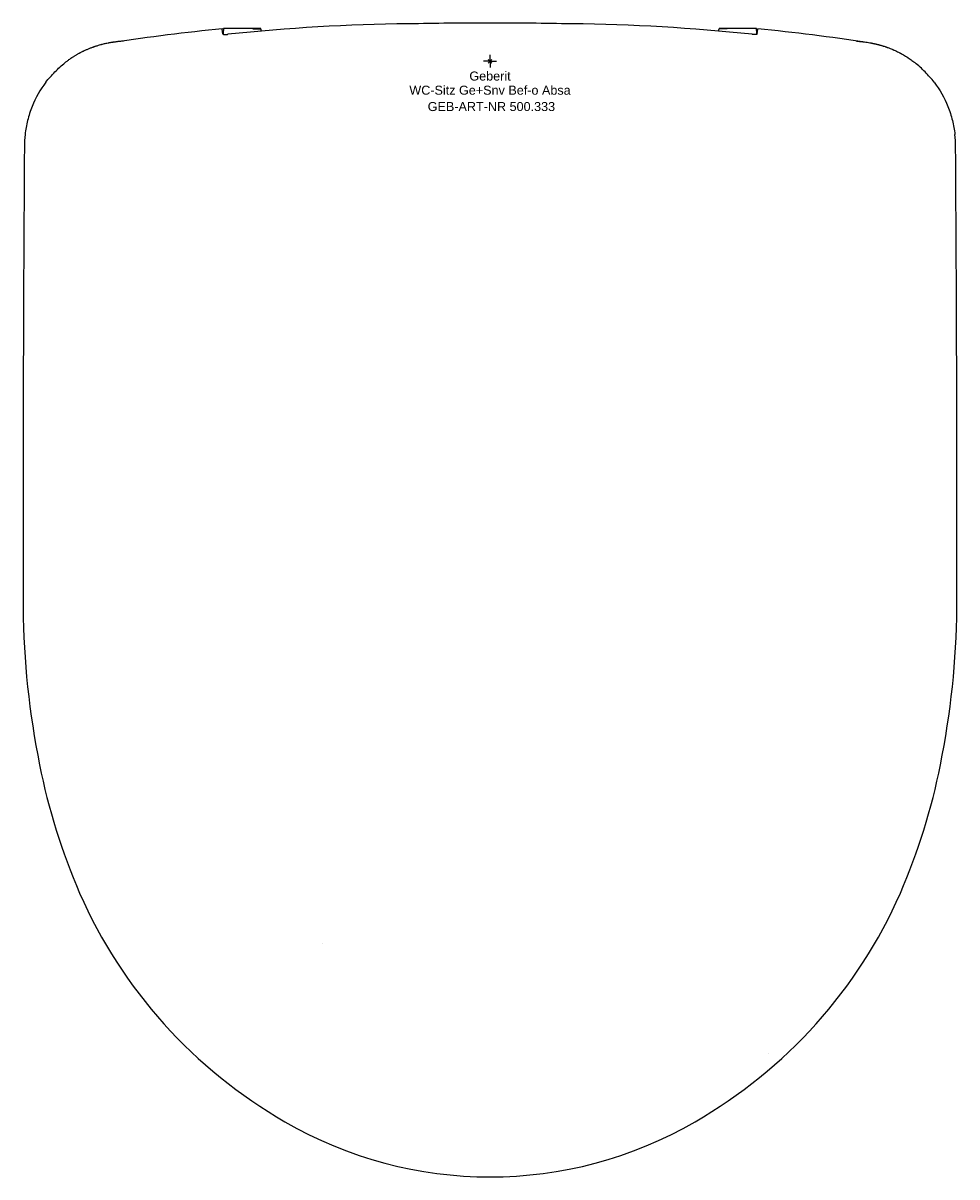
# Model space of a CAD drawing. Header units: millimetres. Extents: x -181 to 181, y -433 to 15.
import ezdxf
from ezdxf.enums import TextEntityAlignment as Align

# ---------------------------------------------------------------- set-up
doc = ezdxf.new("R2010")
doc.units = ezdxf.units.MM
doc.layers.get('0').update_dxf_attribs({"linetype": 'CONTINUOUS'})
for name, color, linetype, lineweight in [('Arbeitspunkt(DIN)', 7, 'CONTINUOUS', 25), ('GEB-ART-NR', 1, 'CONTINUOUS', 18), ('GEB-BEZUG', 2, 'CONTINUOUS', 25), ('GEB-TEXT', 5, 'CONTINUOUS', 18)]:
    doc.layers.add(name, color=color, linetype=linetype, lineweight=lineweight)
doc.layers.add('GEB-KONTUR-A', color=5, linetype='CONTINUOUS')
doc.styles.get("Standard").update_dxf_attribs({"font": 'arial.ttf'})

# ---------------------------------------------------------------- blocks, each defined once
blk = doc.blocks.new('Einfügepunkt')
at = {"layer": 'GEB-BEZUG'}
for p, q in [((-0.71, -0.71), (0.71, 0.71)), ((-0.71, 0.71), (0.71, -0.71))]:
    blk.add_line(p, q, dxfattribs=at)

msp = doc.modelspace()

# ---------------------------------------------------------------- linework, layer by layer
at = {"layer": 'Arbeitspunkt(DIN)', "ltscale": 25}
for q in [(-2.5, 0), (0, 2.5), (0, -2.5), (2.5, 0)]:
    msp.add_line((0, 0), q, dxfattribs=at)
at = {"layer": 'GEB-KONTUR-A', "ltscale": 25}
for p, q in [((-103.74, 10.6), (-103.92, 12.49)), ((-88.96, 12.75), (-103.45, 12.75)), ((103.45, 12.75), (88.96, 12.75)), ((103.74, 10.6), (103.92, 12.49))]:
    msp.add_line(p, q, dxfattribs=at)
for centre, radius, start, end in [((-25.01, -707.12), 721.65, 90.53596, 96.10341), ((-0.42, -1626.85), 1641.65, 89.98545, 91.09411), ((0.42, -1626.85), 1641.65, 88.90589, 90.01455), ((25.01, -707.12), 721.65, 83.89659, 89.46404), ((19006.84, -174.85), 19188.1, 179.5769, 180.111545), ((-19006.84, -174.85), 19188.1, 359.888455, 0.4231), ((138.83, -209.45), 320.06, 180.4933, 191.463), ((-138.83, -209.45), 320.06, 348.537, 359.5067), ((61.88, -226.46), 241.27, 191.1356, 203.5502), ((-61.88, -226.46), 241.27, 336.4498, 348.8644), ((15.25, -246.23), 190.63, 203.703, 240.1612), ((-15.25, -246.23), 190.63, 299.8387, 336.297), ((12.86, -250.9), 120, 229.5919, 229.5922), ((-16.15, -245.39), 186.99, 311.6193034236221, 311.6193066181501), ((0, -274.36), 158.64, 239.8844, 300.1158)]:
    msp.add_arc(centre, radius, start, end, dxfattribs=at)
for centre, major_axis, ratio, start_param, end_param in [((-103.45, 0), (0, -12.75), 0.017455, 3.141593, 3.748686), ((-88.96, 0), (0, 12.75), 0.017455, 6.127354, 6.283185), ((88.96, 0), (0, -12.75), 0.017455, 3.141593, 3.297408), ((103.45, 0), (0, 12.75), 0.017455, 5.676092, 6.283185), ((-135.74, -33.91), (11.82, -44.2), 0.982116, 4.33566, 4.43906), ((135.74, -33.91), (-11.82, -44.2), 0.982116, 1.844126, 1.947526)]:
    msp.add_ellipse(centre, major_axis=major_axis, ratio=ratio, start_param=start_param, end_param=end_param, dxfattribs=at)
for points in [[(-146.28, 7.37), (-132.24, 9.52), (-118.12, 11.3), (-103.96, 12.71)], [(-88.86, 11.7), (-88.88, 12.13), (-88.9, 12.43), (-88.92, 12.6)], [(88.86, 11.7), (88.88, 12.13), (88.9, 12.42), (88.92, 12.58)], [(103.96, 12.71), (118.13, 11.3), (132.26, 9.52), (146.31, 7.37)]]:
    msp.add_open_spline(points, degree=3, dxfattribs=at)
for points, knots in [([(-103.96, 12.71), (-103.95, 12.71), (-103.95, 12.69), (-103.93, 12.62), (-103.93, 12.57), (-103.92, 12.49)], [-0.2372204, -0.2372204, -0.2372204, -0.2372204, -0.1191546, -0.1191546, -0.0000014, -0.0000014, -0.0000014, -0.0000014]), ([(-103.74, 10.6), (-103.74, 10.55), (-103.69, 10.51), (-103.59, 10.48), (-103.58, 10.47), (-103.58, 10.47), (-103.57, 10.47), (-103.47, 10.44), (-103.33, 10.41), (-103.15, 10.4), (-102.97, 10.39), (-102.76, 10.38), (-102.52, 10.39), (-102.4, 10.39), (-102.26, 10.4), (-102.13, 10.41), (-102, 10.42), (-101.87, 10.43), (-101.74, 10.44)], [-0.3130753, -0.3130753, -0.3130753, -0.3130753, -0.2371236, -0.2371236, -0.2371236, -0.2321013, -0.2321013, -0.2321013, -0.1566465, -0.1566465, -0.1566465, -0.0805655, -0.0805655, -0.0805655, -0.0390204, -0.0390204, -0.0390204, -0.000002, -0.000002, -0.000002, -0.000002]), ([(-92.02, 12.58), (-91.49, 12.58), (-91.05, 12.58), (-90.53, 12.58), (-90.49, 12.58), (-90.45, 12.58), (-90.42, 12.58), (-89.94, 12.58), (-89.39, 12.59), (-88.92, 12.6)], [0, 0, 0, 0, 0.510233, 0.510233, 0.510233, 0.546354, 0.546354, 0.546354, 1, 1, 1, 1]), ([(92.02, 12.58), (91.56, 12.58), (91.14, 12.58), (90.77, 12.58), (90.36, 12.58), (90, 12.58), (89.7, 12.58), (89.39, 12.58), (89.13, 12.58), (88.92, 12.58)], [0, 0, 0, 0, 0.316323, 0.316323, 0.316323, 0.658161, 0.658161, 0.658161, 1, 1, 1, 1]), ([(103.74, 10.6), (103.74, 10.55), (103.69, 10.51), (103.59, 10.48), (103.58, 10.47), (103.58, 10.47), (103.57, 10.47), (103.47, 10.44), (103.33, 10.41), (103.15, 10.4), (102.97, 10.39), (102.76, 10.38), (102.52, 10.39), (102.4, 10.39), (102.26, 10.4), (102.13, 10.41), (102, 10.42), (101.87, 10.43), (101.74, 10.44)], [0.000001, 0.000001, 0.000001, 0.000001, 0.0760006, 0.0760006, 0.0760006, 0.081026, 0.081026, 0.081026, 0.1565284, 0.1565284, 0.1565284, 0.2326574, 0.2326574, 0.2326574, 0.2742288, 0.2742288, 0.2742288, 0.3132727, 0.3132727, 0.3132727, 0.3132727]), ([(103.96, 12.71), (103.95, 12.71), (103.95, 12.69), (103.93, 12.62), (103.93, 12.57), (103.92, 12.49)], [0.001088, 0.001088, 0.001088, 0.001088, 0.119154, 0.119154, 0.2383073, 0.2383073, 0.2383073, 0.2383073]), ([(-142.29, 7.79), (-142.54, 7.78), (-142.78, 7.76), (-143.03, 7.74), (-143.27, 7.72), (-143.51, 7.7), (-143.76, 7.68), (-144.01, 7.65), (-144.26, 7.63), (-144.51, 7.6), (-144.75, 7.58), (-144.99, 7.55), (-145.22, 7.52), (-145.24, 7.51), (-145.26, 7.51), (-145.28, 7.51), (-145.65, 7.46), (-146.03, 7.41), (-146.4, 7.35), (-146.53, 7.33), (-146.65, 7.31), (-146.78, 7.29), (-147.02, 7.25), (-147.27, 7.21), (-147.51, 7.17), (-147.59, 7.15), (-147.66, 7.14), (-147.73, 7.13), (-147.8, 7.11), (-147.87, 7.1), (-147.95, 7.09), (-148.02, 7.07), (-148.09, 7.06), (-148.17, 7.04), (-148.19, 7.04), (-148.21, 7.03), (-148.24, 7.03), (-148.54, 6.97), (-148.84, 6.91), (-149.13, 6.84), (-149.35, 6.79), (-149.56, 6.75), (-149.78, 6.7), (-150.02, 6.64), (-150.26, 6.58), (-150.49, 6.52), (-150.56, 6.5), (-150.62, 6.49), (-150.68, 6.47), (-150.74, 6.46), (-150.8, 6.44), (-150.87, 6.42), (-150.92, 6.41), (-150.99, 6.39), (-151.05, 6.37), (-151.09, 6.36), (-151.13, 6.35), (-151.17, 6.34), (-151.5, 6.25), (-151.82, 6.16), (-152.14, 6.06), (-152.32, 6.01), (-152.49, 5.96), (-152.66, 5.9), (-152.9, 5.83), (-153.14, 5.75), (-153.37, 5.67), (-153.43, 5.65), (-153.49, 5.63), (-153.55, 5.61), (-153.61, 5.59), (-153.67, 5.57), (-153.73, 5.55), (-153.79, 5.53), (-153.84, 5.51), (-153.91, 5.49), (-153.95, 5.47), (-154, 5.46), (-154.05, 5.44), (-154.16, 5.4), (-154.27, 5.36), (-154.39, 5.32), (-154.75, 5.19), (-155.1, 5.05), (-155.45, 4.91), (-155.81, 4.77), (-156.15, 4.63), (-156.49, 4.48), (-156.67, 4.41), (-156.85, 4.33), (-157.02, 4.25), (-157.34, 4.11), (-157.65, 3.96), (-157.95, 3.82), (-158.1, 3.75), (-158.24, 3.68), (-158.37, 3.61), (-158.59, 3.5), (-158.81, 3.4), (-159.02, 3.29), (-159.07, 3.26), (-159.13, 3.23), (-159.18, 3.2), (-159.23, 3.17), (-159.29, 3.14), (-159.34, 3.12), (-159.39, 3.09), (-159.44, 3.06), (-159.5, 3.03), (-159.54, 3.01), (-159.59, 2.98), (-159.64, 2.96), (-159.78, 2.88), (-159.93, 2.8), (-160.07, 2.72), (-160.21, 2.63), (-160.36, 2.55), (-160.5, 2.47), (-160.64, 2.39), (-160.78, 2.31), (-160.92, 2.23), (-161.05, 2.14), (-161.19, 2.06), (-161.33, 1.98), (-161.46, 1.89), (-161.6, 1.81), (-161.74, 1.72), (-161.87, 1.63), (-162.01, 1.55), (-162.14, 1.46), (-162.21, 1.41), (-162.28, 1.37), (-162.35, 1.32), (-162.76, 1.05), (-163.17, 0.77), (-163.56, 0.48), (-163.9, 0.23), (-164.24, -0.02), (-164.56, -0.27), (-164.68, -0.36), (-164.79, -0.45), (-164.91, -0.55)], [0, 0, 0, 0, 0.03125, 0.03125, 0.03125, 0.0617186, 0.0617186, 0.0617186, 0.0933593, 0.0933593, 0.0933593, 0.122933, 0.122933, 0.122933, 0.125, 0.125, 0.125, 0.1717711, 0.1717711, 0.1717711, 0.1875, 0.1875, 0.1875, 0.21875, 0.21875, 0.21875, 0.2283679, 0.2283679, 0.2283679, 0.2379666, 0.2379666, 0.2379666, 0.2471648, 0.2471648, 0.2471648, 0.25, 0.25, 0.25, 0.285541, 0.285541, 0.285541, 0.3125, 0.3125, 0.3125, 0.34375, 0.34375, 0.34375, 0.3526451, 0.3526451, 0.3526451, 0.3615758, 0.3615758, 0.3615758, 0.3700827, 0.3700827, 0.3700827, 0.375, 0.375, 0.375, 0.4152069, 0.4152069, 0.4152069, 0.4375, 0.4375, 0.4375, 0.46875, 0.46875, 0.46875, 0.4772785, 0.4772785, 0.4772785, 0.4858238, 0.4858238, 0.4858238, 0.4939363, 0.4939363, 0.4939363, 0.5, 0.5, 0.5, 0.5133725, 0.5133725, 0.5133725, 0.5570629, 0.5570629, 0.5570629, 0.6014697, 0.6014697, 0.6014697, 0.625, 0.625, 0.625, 0.6676532, 0.6676532, 0.6676532, 0.6875, 0.6875, 0.6875, 0.71875, 0.71875, 0.71875, 0.7271527, 0.7271527, 0.7271527, 0.7355673, 0.7355673, 0.7355673, 0.7435947, 0.7435947, 0.7435947, 0.75, 0.75, 0.75, 0.769493, 0.769493, 0.769493, 0.7890392, 0.7890392, 0.7890392, 0.8085432, 0.8085432, 0.8085432, 0.8278217, 0.8278217, 0.8278217, 0.8469035, 0.8469035, 0.8469035, 0.8656237, 0.8656237, 0.8656237, 0.875, 0.875, 0.875, 0.9318865, 0.9318865, 0.9318865, 0.9818562, 0.9818562, 0.9818562, 1, 1, 1, 1]), ([(142.29, 7.79), (142.47, 7.78), (142.66, 7.77), (142.86, 7.75), (143.06, 7.74), (143.26, 7.72), (143.48, 7.7), (143.69, 7.69), (143.91, 7.66), (144.13, 7.64), (144.23, 7.63), (144.32, 7.62), (144.42, 7.61), (144.49, 7.6), (144.57, 7.59), (144.65, 7.59), (144.72, 7.58), (144.8, 7.57), (144.88, 7.56), (144.96, 7.55), (145.04, 7.54), (145.11, 7.53), (145.17, 7.52), (145.22, 7.52), (145.28, 7.51), (145.67, 7.46), (146.06, 7.41), (146.45, 7.34), (146.8, 7.29), (147.15, 7.23), (147.5, 7.17), (147.58, 7.15), (147.65, 7.14), (147.73, 7.13), (147.81, 7.11), (147.89, 7.1), (147.97, 7.08), (148.05, 7.07), (148.13, 7.05), (148.2, 7.04), (148.21, 7.03), (148.23, 7.03), (148.24, 7.03), (148.37, 7), (148.51, 6.97), (148.66, 6.94), (148.8, 6.91), (148.94, 6.88), (149.08, 6.85), (149.23, 6.82), (149.37, 6.79), (149.52, 6.76), (149.66, 6.72), (149.8, 6.69), (149.95, 6.65), (150.09, 6.62), (150.24, 6.58), (150.38, 6.55), (150.52, 6.51), (150.67, 6.48), (150.81, 6.44), (150.93, 6.4), (151.06, 6.37), (151.18, 6.34), (151.31, 6.3), (151.43, 6.27), (151.56, 6.23), (151.68, 6.2), (151.81, 6.16), (151.93, 6.12), (152.06, 6.09), (152.19, 6.05), (152.31, 6.01), (152.43, 5.98), (152.55, 5.94), (152.66, 5.9), (152.91, 5.83), (153.14, 5.75), (153.38, 5.67), (153.44, 5.65), (153.5, 5.63), (153.56, 5.61), (153.62, 5.59), (153.68, 5.57), (153.74, 5.55), (153.8, 5.53), (153.86, 5.51), (153.92, 5.49), (153.96, 5.47), (154.01, 5.46), (154.05, 5.44), (154.16, 5.4), (154.27, 5.36), (154.39, 5.32), (154.69, 5.21), (154.99, 5.1), (155.28, 4.98), (155.57, 4.87), (155.86, 4.75), (156.13, 4.64), (156.16, 4.62), (156.19, 4.61), (156.21, 4.6), (156.28, 4.58), (156.34, 4.55), (156.4, 4.53), (156.45, 4.5), (156.51, 4.47), (156.57, 4.45), (156.63, 4.42), (156.69, 4.4), (156.75, 4.37), (156.79, 4.35), (156.83, 4.34), (156.88, 4.32), (157.18, 4.18), (157.48, 4.04), (157.77, 3.9), (158.07, 3.77), (158.35, 3.62), (158.63, 3.48), (158.75, 3.42), (158.87, 3.36), (158.99, 3.3), (159.05, 3.27), (159.1, 3.24), (159.16, 3.21), (159.21, 3.18), (159.27, 3.15), (159.33, 3.12), (159.38, 3.09), (159.43, 3.06), (159.49, 3.03), (159.54, 3.01), (159.59, 2.98), (159.64, 2.96), (159.92, 2.8), (160.21, 2.64), (160.48, 2.48), (160.76, 2.32), (161.03, 2.16), (161.29, 2), (161.43, 1.91), (161.56, 1.83), (161.69, 1.75), (161.75, 1.71), (161.8, 1.68), (161.85, 1.65), (161.9, 1.62), (161.95, 1.58), (162, 1.55), (162.05, 1.52), (162.1, 1.49), (162.15, 1.45), (162.2, 1.42), (162.25, 1.39), (162.31, 1.35), (162.31, 1.35), (162.32, 1.34), (162.32, 1.34), (162.58, 1.17), (162.83, 1), (163.08, 0.82), (163.33, 0.65), (163.57, 0.48), (163.81, 0.3), (164.04, 0.13), (164.27, -0.05), (164.5, -0.22), (164.64, -0.33), (164.77, -0.44), (164.91, -0.55)], [0, 0, 0, 0, 0.0281158, 0.0281158, 0.0281158, 0.055717, 0.055717, 0.055717, 0.0825538, 0.0825538, 0.0825538, 0.09375, 0.09375, 0.09375, 0.1019452, 0.1019452, 0.1019452, 0.1100428, 0.1100428, 0.1100428, 0.1184541, 0.1184541, 0.1184541, 0.125, 0.125, 0.125, 0.1743505, 0.1743505, 0.1743505, 0.21875, 0.21875, 0.21875, 0.2284419, 0.2284419, 0.2284419, 0.238134, 0.238134, 0.238134, 0.2482382, 0.2482382, 0.2482382, 0.25, 0.25, 0.25, 0.2691272, 0.2691272, 0.2691272, 0.2875425, 0.2875425, 0.2875425, 0.3055257, 0.3055257, 0.3055257, 0.3232094, 0.3232094, 0.3232094, 0.3408606, 0.3408606, 0.3408606, 0.3587045, 0.3587045, 0.3587045, 0.375, 0.375, 0.375, 0.3910586, 0.3910586, 0.3910586, 0.4068889, 0.4068889, 0.4068889, 0.4226285, 0.4226285, 0.4226285, 0.4375, 0.4375, 0.4375, 0.46875, 0.46875, 0.46875, 0.477439, 0.477439, 0.477439, 0.4861632, 0.4861632, 0.4861632, 0.4944879, 0.4944879, 0.4944879, 0.5, 0.5, 0.5, 0.5137823, 0.5137823, 0.5137823, 0.5516972, 0.5516972, 0.5516972, 0.5900638, 0.5900638, 0.5900638, 0.59375, 0.59375, 0.59375, 0.6023998, 0.6023998, 0.6023998, 0.6110705, 0.6110705, 0.6110705, 0.6193673, 0.6193673, 0.6193673, 0.625, 0.625, 0.625, 0.6633892, 0.6633892, 0.6633892, 0.7021704, 0.7021704, 0.7021704, 0.71875, 0.71875, 0.71875, 0.7271042, 0.7271042, 0.7271042, 0.7354764, 0.7354764, 0.7354764, 0.7434965, 0.7434965, 0.7434965, 0.75, 0.75, 0.75, 0.787097, 0.787097, 0.787097, 0.8245142, 0.8245142, 0.8245142, 0.84375, 0.84375, 0.84375, 0.8515701, 0.8515701, 0.8515701, 0.8594112, 0.8594112, 0.8594112, 0.8672056, 0.8672056, 0.8672056, 0.8745157, 0.8745157, 0.8745157, 0.875, 0.875, 0.875, 0.9092606, 0.9092606, 0.9092606, 0.9436791, 0.9436791, 0.9436791, 0.9784061, 0.9784061, 0.9784061, 1, 1, 1, 1]), ([(-172.41, -8.18), (-171.33, -6.78), (-170.16, -5.44), (-167.66, -2.89), (-166.32, -1.68), (-164.91, -0.55)], [0.000004, 0.000004, 0.000004, 0.000004, 0.560719, 0.560719, 1.121432, 1.121432, 1.121432, 1.121432]), ([(172.41, -8.18), (171.33, -6.78), (170.16, -5.44), (167.66, -2.89), (166.32, -1.68), (164.91, -0.55)], [-1.123295, -1.123295, -1.123295, -1.123295, -0.561648, -0.561648, -0.000001, -0.000001, -0.000001, -0.000001]), ([(-172.41, -8.18), (-174.58, -11), (-176.39, -14.15), (-178.47, -19.33), (-179.05, -21.14), (-179.94, -24.79), (-180.26, -26.61), (-180.46, -28.44)], [0.000004, 0.000004, 0.000004, 0.000004, 1.133496, 1.133496, 1.712185, 1.712185, 2.266987, 2.266987, 2.266987, 2.266987]), ([(172.41, -8.18), (174.58, -11), (176.39, -14.15), (178.47, -19.33), (179.05, -21.14), (179.94, -24.79), (180.26, -26.61), (180.46, -28.44)], [-2.265702, -2.265702, -2.265702, -2.265702, -1.132851, -1.132851, -0.55449, -0.55449, -0.000001, -0.000001, -0.000001, -0.000001])]:
    msp.add_open_spline(points, degree=3, knots=knots, dxfattribs=at)

# ---------------------------------------------------------------- block references
at = {"ltscale": 25}
msp.add_blockref('Einfügepunkt', (0, 0), dxfattribs=at)

# ---------------------------------------------------------------- texts
at = {"layer": 'GEB-ART-NR'}
msp.add_text('GEB-ART-NR 500.333', height=3.5, dxfattribs=at).set_placement((0.55, -19.34), align=Align.CENTER)
at = {"layer": 'GEB-TEXT'}
for s, p in [('Geberit', (0, -7.5)), ('WC-Sitz Ge+Snv Bef-o Absa', (0, -13))]:
    msp.add_text(s, height=3.5, dxfattribs=at).set_placement(p, align=Align.CENTER)

doc.saveas('drawing.dxf')
